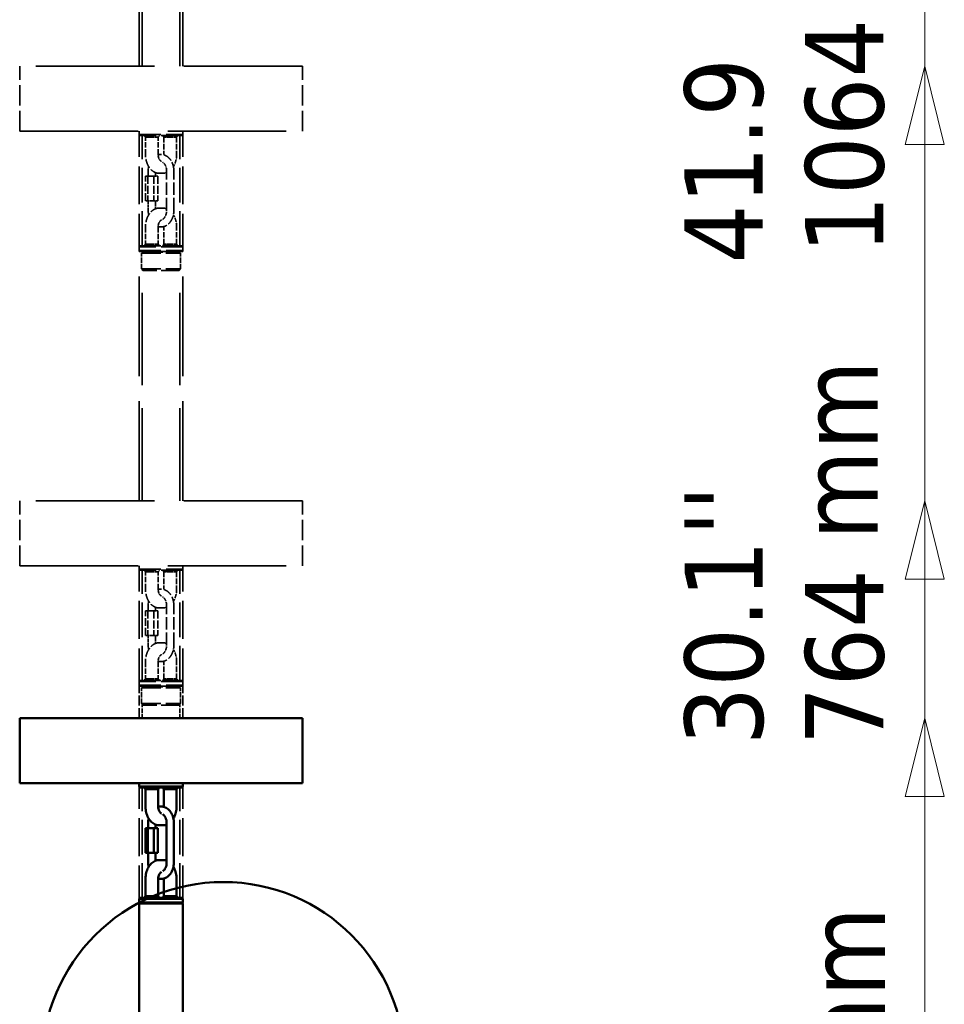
# Model space of a CAD drawing. Header units: millimetres. Extents: x 881 to 4888, y 957 to 3230.
# Tile 3 of 6: x 1288 to 1925, y 1793 to 2472. Entities that reach past the tile are written whole.
import ezdxf

# ---------------------------------------------------------------- set-up
doc = ezdxf.new("R2010")
doc.units = ezdxf.units.MM
doc.header["$LTSCALE"] = 18
doc.linetypes.add('DASHED', pattern=[0.2068, 0.1655, -0.0413])
for name, color, linetype, lineweight in [('Symbol (ISO)', 7, 'Continuous', 25), ('Widoczne (ISO)', 7, 'Continuous', 50), ('Wymiar (ISO)', 7, 'Continuous', 25)]:
    doc.layers.add(name, color=color, linetype=linetype, lineweight=lineweight)
doc.styles.add('Tekst notatki (ISO)', font='tahoma.ttf')

msp = doc.modelspace()

# ---------------------------------------------------------------- linework, layer by layer
at = {"layer": 'Widoczne (ISO)', "linetype": 'DASHED', "lineweight": 35, "ltscale": 28.834444}
for p, q in [((1370.16, 2440.11), (1370.16, 2762.11)), ((1400.16, 2440.11), (1400.16, 2762.11))]:
    msp.add_line(p, q, dxfattribs=at)
at = {"layer": 'Widoczne (ISO)', "linetype": 'DASHED', "lineweight": 35, "ltscale": 27.715094}
for p, q in [((1372.16, 2440.11), (1372.16, 2749.61)), ((1398.16, 2440.11), (1398.16, 2749.61))]:
    msp.add_line(p, q, dxfattribs=at)
at = {"layer": 'Widoczne (ISO)', "linetype": 'DASHED', "lineweight": 35, "ltscale": 27.429014}
for p, q in [((1482.66, 2440.11), (1287.66, 2440.11)), ((1287.66, 2395.11), (1482.66, 2395.11)), ((1482.66, 2140.11), (1287.66, 2140.11)), ((1287.66, 2095.11), (1482.66, 2095.11))]:
    msp.add_line(p, q, dxfattribs=at)
at = {"layer": 'Widoczne (ISO)', "linetype": 'DASHED', "lineweight": 35, "ltscale": 4.759339}
for p, q in [((1287.66, 2395.11), (1287.66, 2440.11)), ((1482.66, 2395.11), (1482.66, 2440.11)), ((1287.66, 2095.11), (1287.66, 2140.11)), ((1482.66, 2095.11), (1482.66, 2140.11))]:
    msp.add_line(p, q, dxfattribs=at)
at = {"layer": 'Widoczne (ISO)', "linetype": 'DASHED', "lineweight": 35, "ltscale": 8.77842}
for p, q in [((1370.16, 2312.11), (1370.16, 2395.11)), ((1400.16, 2312.11), (1400.16, 2395.11)), ((1370.16, 2012.11), (1370.16, 2095.11)), ((1400.16, 2012.11), (1400.16, 2095.11)), ((1370.16, 1862.11), (1370.16, 1945.11)), ((1400.16, 1862.11), (1400.16, 1945.11))]:
    msp.add_line(p, q, dxfattribs=at)
at = {"layer": 'Widoczne (ISO)', "linetype": 'DASHED', "lineweight": 35, "ltscale": 0.24316}
for p, q in [((1370.16, 2392.81), (1370.16, 2395.11)), ((1400.16, 2392.81), (1400.16, 2395.11)), ((1370.16, 2092.81), (1370.16, 2095.11)), ((1400.16, 2092.81), (1400.16, 2095.11))]:
    msp.add_line(p, q, dxfattribs=at)
at = {"layer": 'Widoczne (ISO)', "linetype": 'DASHED', "lineweight": 35, "ltscale": 4.983973}
for p, q in [((1370.16, 2392.81), (1400.16, 2392.81)), ((1400.16, 2315.41), (1370.16, 2315.41)), ((1370.16, 2312.81), (1400.16, 2312.81)), ((1370.16, 2092.81), (1400.16, 2092.81)), ((1400.16, 2015.41), (1370.16, 2015.41)), ((1370.16, 2012.81), (1400.16, 2012.81))]:
    msp.add_line(p, q, dxfattribs=at)
at = {"layer": 'Widoczne (ISO)', "linetype": 'DASHED', "lineweight": 35, "ltscale": 0.104602}
for p, q in [((1370.86, 2392.11), (1370.16, 2392.81)), ((1399.46, 2392.11), (1400.16, 2392.81)), ((1370.86, 2316.11), (1370.16, 2315.41)), ((1370.86, 2312.11), (1370.16, 2312.81)), ((1399.46, 2316.11), (1400.16, 2315.41)), ((1399.46, 2312.11), (1400.16, 2312.81)), ((1370.86, 2092.11), (1370.16, 2092.81)), ((1399.46, 2092.11), (1400.16, 2092.81)), ((1370.86, 2016.11), (1370.16, 2015.41)), ((1370.86, 2012.11), (1370.16, 2012.81)), ((1399.46, 2016.11), (1400.16, 2015.41)), ((1399.46, 2012.11), (1400.16, 2012.81))]:
    msp.add_line(p, q, dxfattribs=at)
at = {"layer": 'Widoczne (ISO)', "linetype": 'DASHED', "lineweight": 35, "ltscale": 4.751383}
for p, q in [((1399.46, 2392.11), (1370.86, 2392.11)), ((1370.86, 2316.11), (1399.46, 2316.11)), ((1399.46, 2312.11), (1370.86, 2312.11)), ((1399.46, 2092.11), (1370.86, 2092.11)), ((1370.86, 2016.11), (1399.46, 2016.11)), ((1399.46, 2012.11), (1370.86, 2012.11))]:
    msp.add_line(p, q, dxfattribs=at)
at = {"layer": 'Widoczne (ISO)', "linetype": 'DASHED', "lineweight": 35, "ltscale": 8.038063}
for p, q in [((1372.16, 2316.11), (1372.16, 2392.11)), ((1398.16, 2316.11), (1398.16, 2392.11)), ((1372.16, 2016.11), (1372.16, 2092.11)), ((1398.16, 2016.11), (1398.16, 2092.11)), ((1372.16, 1866.11), (1372.16, 1942.11)), ((1398.16, 1866.11), (1398.16, 1942.11))]:
    msp.add_line(p, q, dxfattribs=at)
at = {"layer": 'Widoczne (ISO)', "linetype": 'DASHED', "lineweight": 35, "ltscale": 0.149475}
for p, q in [((1374.44, 2391.11), (1373.44, 2392.11)), ((1383.15, 2391.11), (1384.15, 2392.11)), ((1387.16, 2391.11), (1386.16, 2392.11)), ((1395.88, 2391.11), (1396.88, 2392.11)), ((1374.44, 2317.11), (1373.44, 2316.11)), ((1383.15, 2317.11), (1384.15, 2316.11)), ((1387.16, 2317.11), (1386.16, 2316.11)), ((1395.88, 2317.11), (1396.88, 2316.11)), ((1372.66, 2299.11), (1371.66, 2300.11)), ((1397.66, 2299.11), (1398.66, 2300.11)), ((1374.44, 2091.11), (1373.44, 2092.11)), ((1383.15, 2091.11), (1384.15, 2092.11)), ((1387.16, 2091.11), (1386.16, 2092.11)), ((1395.88, 2091.11), (1396.88, 2092.11)), ((1374.44, 2017.11), (1373.44, 2016.11)), ((1383.15, 2017.11), (1384.15, 2016.11)), ((1387.16, 2017.11), (1386.16, 2016.11)), ((1395.88, 2017.11), (1396.88, 2016.11)), ((1372.66, 1999.11), (1371.66, 2000.11)), ((1397.66, 1999.11), (1398.66, 2000.11))]:
    msp.add_line(p, q, dxfattribs=at)
at = {"layer": 'Widoczne (ISO)', "linetype": 'DASHED', "lineweight": 35, "ltscale": 0.082968}
for p, q in [((1374.73, 2391.11), (1374.44, 2391.11)), ((1383.15, 2391.11), (1382.86, 2391.11)), ((1395.88, 2391.11), (1395.59, 2391.11)), ((1374.44, 2317.11), (1374.73, 2317.11)), ((1382.86, 2317.11), (1383.15, 2317.11)), ((1395.59, 2317.11), (1395.88, 2317.11)), ((1374.73, 2091.11), (1374.44, 2091.11)), ((1383.15, 2091.11), (1382.86, 2091.11)), ((1395.88, 2091.11), (1395.59, 2091.11)), ((1374.44, 2017.11), (1374.73, 2017.11)), ((1382.86, 2017.11), (1383.15, 2017.11)), ((1395.59, 2017.11), (1395.88, 2017.11))]:
    msp.add_line(p, q, dxfattribs=at)
at = {"layer": 'Widoczne (ISO)', "linetype": 'DASHED', "lineweight": 35, "ltscale": 1.269084}
for p, q in [((1374.44, 2379.11), (1374.44, 2391.11)), ((1383.15, 2379.11), (1383.15, 2391.11)), ((1387.16, 2391.11), (1387.16, 2379.11)), ((1395.88, 2391.11), (1395.88, 2379.11)), ((1374.44, 2329.11), (1374.44, 2317.11)), ((1383.15, 2329.11), (1383.15, 2317.11)), ((1387.16, 2317.11), (1387.16, 2329.11)), ((1395.88, 2317.11), (1395.88, 2329.11)), ((1374.44, 2079.11), (1374.44, 2091.11)), ((1383.15, 2079.11), (1383.15, 2091.11)), ((1387.16, 2091.11), (1387.16, 2079.11)), ((1395.88, 2091.11), (1395.88, 2079.11)), ((1374.44, 2029.11), (1374.44, 2017.11)), ((1383.15, 2029.11), (1383.15, 2017.11)), ((1387.16, 2017.11), (1387.16, 2029.11)), ((1395.88, 2017.11), (1395.88, 2029.11))]:
    msp.add_line(p, q, dxfattribs=at)
at = {"layer": 'Widoczne (ISO)', "linetype": 'DASHED', "lineweight": 35, "ltscale": 0.370079}
for p, q in [((1374.73, 2391.11), (1377.2, 2391.11)), ((1387.46, 2391.11), (1389.93, 2391.11)), ((1376.29, 2367.61), (1376.29, 2364.11)), ((1386.4, 2366.11), (1383.92, 2366.11)), ((1383.92, 2342.11), (1386.4, 2342.11)), ((1377.2, 2317.11), (1374.73, 2317.11)), ((1389.93, 2317.11), (1387.46, 2317.11)), ((1374.73, 2091.11), (1377.2, 2091.11)), ((1387.46, 2091.11), (1389.93, 2091.11)), ((1376.29, 2067.61), (1376.29, 2064.11)), ((1386.4, 2066.11), (1383.92, 2066.11)), ((1383.92, 2042.11), (1386.4, 2042.11)), ((1377.2, 2017.11), (1374.73, 2017.11)), ((1389.93, 2017.11), (1387.46, 2017.11))]:
    msp.add_line(p, q, dxfattribs=at)
at = {"layer": 'Widoczne (ISO)', "linetype": 'DASHED', "lineweight": 35, "ltscale": 0.166036}
for p, q in [((1378.62, 2391.11), (1377.2, 2391.11)), ((1377.2, 2317.11), (1378.62, 2317.11)), ((1378.62, 2091.11), (1377.2, 2091.11)), ((1377.2, 2017.11), (1378.62, 2017.11))]:
    msp.add_line(p, q, dxfattribs=at)
at = {"layer": 'Widoczne (ISO)', "linetype": 'DASHED', "lineweight": 35, "ltscale": 0.634492}
for p, q in [((1378.62, 2391.11), (1382.86, 2391.11)), ((1391.35, 2391.11), (1395.59, 2391.11)), ((1382.86, 2317.11), (1378.62, 2317.11)), ((1395.59, 2317.11), (1391.35, 2317.11)), ((1378.62, 2091.11), (1382.86, 2091.11)), ((1391.35, 2091.11), (1395.59, 2091.11)), ((1382.86, 2017.11), (1378.62, 2017.11)), ((1395.59, 2017.11), (1391.35, 2017.11))]:
    msp.add_line(p, q, dxfattribs=at)
at = {"layer": 'Widoczne (ISO)', "linetype": 'DASHED', "lineweight": 35, "ltscale": 0.06841}
for p, q in [((1387.37, 2391.11), (1387.16, 2391.11)), ((1387.16, 2317.11), (1387.37, 2317.11)), ((1387.37, 2091.11), (1387.16, 2091.11)), ((1387.16, 2017.11), (1387.37, 2017.11))]:
    msp.add_line(p, q, dxfattribs=at)
at = {"layer": 'Widoczne (ISO)', "linetype": 'DASHED', "lineweight": 35, "ltscale": 0.014458}
for p, q in [((1387.37, 2391.11), (1387.46, 2391.11)), ((1389.93, 2391.11), (1390.04, 2391.11)), ((1387.46, 2317.11), (1387.37, 2317.11)), ((1390.04, 2317.11), (1389.93, 2317.11)), ((1387.37, 2091.11), (1387.46, 2091.11)), ((1389.93, 2091.11), (1390.04, 2091.11)), ((1387.46, 2017.11), (1387.37, 2017.11)), ((1390.04, 2017.11), (1389.93, 2017.11))]:
    msp.add_line(p, q, dxfattribs=at)
at = {"layer": 'Widoczne (ISO)', "linetype": 'DASHED', "lineweight": 35, "ltscale": 0.151477}
for p, q in [((1391.35, 2391.11), (1390.04, 2391.11)), ((1390.04, 2317.11), (1391.35, 2317.11)), ((1391.35, 2091.11), (1390.04, 2091.11)), ((1390.04, 2017.11), (1391.35, 2017.11))]:
    msp.add_line(p, q, dxfattribs=at)
at = {"layer": 'Widoczne (ISO)', "linetype": 'DASHED', "lineweight": 35, "ltscale": 0.264636}
for p, q in [((1381.29, 2366.61), (1381.29, 2364.11)), ((1381.29, 2066.61), (1381.29, 2064.11))]:
    msp.add_line(p, q, dxfattribs=at)
at = {"layer": 'Widoczne (ISO)', "linetype": 'DASHED', "lineweight": 35, "ltscale": 2.855563}
for p, q in [((1389.02, 2340.61), (1389.02, 2367.61)), ((1394.02, 2340.61), (1394.02, 2367.61)), ((1389.02, 2040.61), (1389.02, 2067.61)), ((1394.02, 2040.61), (1394.02, 2067.61))]:
    msp.add_line(p, q, dxfattribs=at)
at = {"layer": 'Widoczne (ISO)', "linetype": 'DASHED', "lineweight": 35, "ltscale": 1.79791}
for p, q in [((1374.54, 2347.11), (1374.54, 2364.11)), ((1375.97, 2364.11), (1375.97, 2347.11)), ((1380.22, 2364.11), (1380.22, 2347.11)), ((1383.05, 2364.11), (1383.05, 2347.11)), ((1374.54, 2047.11), (1374.54, 2064.11)), ((1375.97, 2064.11), (1375.97, 2047.11)), ((1380.22, 2064.11), (1380.22, 2047.11)), ((1383.05, 2064.11), (1383.05, 2047.11))]:
    msp.add_line(p, q, dxfattribs=at)
at = {"layer": 'Widoczne (ISO)', "linetype": 'DASHED', "lineweight": 35, "ltscale": 0.457877}
for p, q in [((1374.54, 2364.11), (1375.97, 2364.11)), ((1375.97, 2364.11), (1380.22, 2364.11)), ((1380.22, 2364.11), (1383.05, 2364.11)), ((1375.97, 2347.11), (1374.54, 2347.11)), ((1380.22, 2347.11), (1375.97, 2347.11)), ((1383.05, 2347.11), (1380.22, 2347.11)), ((1374.54, 2064.11), (1375.97, 2064.11)), ((1375.97, 2064.11), (1380.22, 2064.11)), ((1380.22, 2064.11), (1383.05, 2064.11)), ((1375.97, 2047.11), (1374.54, 2047.11)), ((1380.22, 2047.11), (1375.97, 2047.11)), ((1383.05, 2047.11), (1380.22, 2047.11))]:
    msp.add_line(p, q, dxfattribs=at)
at = {"layer": 'Widoczne (ISO)', "linetype": 'DASHED', "lineweight": 35, "ltscale": 0.687375}
for p, q in [((1376.29, 2347.11), (1376.29, 2340.61)), ((1376.29, 2047.11), (1376.29, 2040.61))]:
    msp.add_line(p, q, dxfattribs=at)
at = {"layer": 'Widoczne (ISO)', "linetype": 'DASHED', "lineweight": 35, "ltscale": 0.581932}
for p, q in [((1381.29, 2347.11), (1381.29, 2341.61)), ((1381.29, 2047.11), (1381.29, 2041.61))]:
    msp.add_line(p, q, dxfattribs=at)
at = {"layer": 'Widoczne (ISO)', "linetype": 'DASHED', "lineweight": 35, "ltscale": 0.27489}
for p, q in [((1370.16, 2315.41), (1370.16, 2312.81)), ((1400.16, 2315.41), (1400.16, 2312.81)), ((1370.16, 2015.41), (1370.16, 2012.81)), ((1400.16, 2015.41), (1400.16, 2012.81))]:
    msp.add_line(p, q, dxfattribs=at)
at = {"layer": 'Widoczne (ISO)', "linetype": 'DASHED', "lineweight": 35, "ltscale": 5.957138}
for p, q in [((1400.16, 2312.11), (1370.16, 2312.11)), ((1370.16, 2312.11), (1400.16, 2312.11)), ((1400.16, 2012.11), (1370.16, 2012.11)), ((1370.16, 2012.11), (1400.16, 2012.11))]:
    msp.add_line(p, q, dxfattribs=at)
at = {"layer": 'Widoczne (ISO)', "linetype": 'DASHED', "lineweight": 35, "ltscale": 23.103374}
for p, q in [((1370.16, 2140.11), (1370.16, 2312.11)), ((1400.16, 2140.11), (1400.16, 2312.11))]:
    msp.add_line(p, q, dxfattribs=at)
at = {"layer": 'Widoczne (ISO)', "linetype": 'DASHED', "lineweight": 35, "ltscale": 0.074687}
for p, q in [((1372.16, 2311.61), (1371.66, 2312.11)), ((1398.16, 2311.61), (1398.66, 2312.11)), ((1372.16, 2011.61), (1371.66, 2012.11)), ((1398.16, 2011.61), (1398.66, 2012.11))]:
    msp.add_line(p, q, dxfattribs=at)
at = {"layer": 'Widoczne (ISO)', "linetype": 'DASHED', "lineweight": 35, "ltscale": 4.485566}
for p, q in [((1371.66, 2311.11), (1398.66, 2311.11)), ((1371.66, 2300.11), (1398.66, 2300.11)), ((1371.66, 2011.11), (1398.66, 2011.11)), ((1371.66, 2000.11), (1398.66, 2000.11))]:
    msp.add_line(p, q, dxfattribs=at)
at = {"layer": 'Widoczne (ISO)', "linetype": 'DASHED', "lineweight": 35, "ltscale": 1.163318}
for p, q in [((1371.66, 2300.11), (1371.66, 2311.11)), ((1398.66, 2300.11), (1398.66, 2311.11)), ((1371.66, 2000.11), (1371.66, 2011.11)), ((1398.66, 2000.11), (1398.66, 2011.11))]:
    msp.add_line(p, q, dxfattribs=at)
at = {"layer": 'Widoczne (ISO)', "linetype": 'DASHED', "lineweight": 35, "ltscale": 4.802414}
for p, q in [((1372.16, 2311.61), (1398.16, 2311.61)), ((1372.16, 2011.61), (1398.16, 2011.61))]:
    msp.add_line(p, q, dxfattribs=at)
at = {"layer": 'Widoczne (ISO)', "linetype": 'DASHED', "lineweight": 35, "ltscale": 0.052783}
for p, q in [((1372.16, 2311.11), (1372.16, 2311.61)), ((1398.16, 2311.11), (1398.16, 2311.61)), ((1372.16, 2011.11), (1372.16, 2011.61)), ((1398.16, 2011.11), (1398.16, 2011.61))]:
    msp.add_line(p, q, dxfattribs=at)
at = {"layer": 'Widoczne (ISO)', "linetype": 'DASHED', "lineweight": 35, "ltscale": 0.105665}
for p, q in [((1372.36, 2312.11), (1372.36, 2311.11)), ((1397.96, 2312.11), (1397.96, 2311.11)), ((1372.36, 2012.11), (1372.36, 2011.11)), ((1397.96, 2012.11), (1397.96, 2011.11))]:
    msp.add_line(p, q, dxfattribs=at)
at = {"layer": 'Widoczne (ISO)', "linetype": 'DASHED', "lineweight": 35, "ltscale": 21.424351}
for p, q in [((1372.16, 2140.11), (1372.16, 2299.61)), ((1398.16, 2140.11), (1398.16, 2299.61))]:
    msp.add_line(p, q, dxfattribs=at)
at = {"layer": 'Widoczne (ISO)', "linetype": 'DASHED', "lineweight": 35, "ltscale": 4.153294}
for p, q in [((1397.66, 2299.11), (1372.66, 2299.11)), ((1397.66, 1999.11), (1372.66, 1999.11))]:
    msp.add_line(p, q, dxfattribs=at)
at = {"layer": 'Widoczne (ISO)', "linetype": 'DASHED', "lineweight": 35, "ltscale": 2.326737}
for p, q in [((1370.16, 1990.11), (1370.16, 2012.11)), ((1400.16, 1990.11), (1400.16, 2012.11))]:
    msp.add_line(p, q, dxfattribs=at)
at = {"layer": 'Widoczne (ISO)', "linetype": 'DASHED', "lineweight": 35, "ltscale": 1.00467}
for p, q in [((1372.16, 1990.11), (1372.16, 1999.61)), ((1398.16, 1990.11), (1398.16, 1999.61))]:
    msp.add_line(p, q, dxfattribs=at)
at = {"layer": 'Widoczne (ISO)'}
for p, q in [((1482.66, 1990.11), (1287.66, 1990.11)), ((1287.66, 1945.11), (1287.66, 1990.11)), ((1482.66, 1945.11), (1482.66, 1990.11)), ((1287.66, 1945.11), (1482.66, 1945.11)), ((1370.16, 1942.81), (1370.16, 1945.11)), ((1400.16, 1942.81), (1400.16, 1945.11)), ((1370.16, 1942.81), (1400.16, 1942.81)), ((1370.86, 1942.11), (1370.16, 1942.81)), ((1399.46, 1942.11), (1370.86, 1942.11)), ((1374.44, 1941.11), (1373.44, 1942.11)), ((1374.73, 1941.11), (1374.44, 1941.11)), ((1374.44, 1929.11), (1374.44, 1941.11)), ((1374.73, 1941.11), (1377.2, 1941.11)), ((1378.62, 1941.11), (1377.2, 1941.11)), ((1378.62, 1941.11), (1382.86, 1941.11)), ((1383.15, 1941.11), (1382.86, 1941.11)), ((1383.15, 1941.11), (1384.15, 1942.11)), ((1383.15, 1929.11), (1383.15, 1941.11)), ((1387.16, 1941.11), (1386.16, 1942.11)), ((1387.37, 1941.11), (1387.16, 1941.11)), ((1387.16, 1941.11), (1387.16, 1929.11)), ((1387.37, 1941.11), (1387.46, 1941.11)), ((1387.46, 1941.11), (1389.93, 1941.11)), ((1389.93, 1941.11), (1390.04, 1941.11)), ((1391.35, 1941.11), (1390.04, 1941.11)), ((1391.35, 1941.11), (1395.59, 1941.11)), ((1395.88, 1941.11), (1395.59, 1941.11)), ((1395.88, 1941.11), (1396.88, 1942.11)), ((1395.88, 1941.11), (1395.88, 1929.11)), ((1399.46, 1942.11), (1400.16, 1942.81)), ((1376.29, 1917.61), (1376.29, 1914.11)), ((1381.29, 1916.61), (1381.29, 1914.11)), ((1389.02, 1890.61), (1389.02, 1917.61)), ((1394.02, 1890.61), (1394.02, 1917.61)), ((1374.54, 1897.11), (1374.54, 1914.11)), ((1374.54, 1914.11), (1375.97, 1914.11)), ((1375.97, 1914.11), (1375.97, 1897.11)), ((1375.97, 1914.11), (1380.22, 1914.11)), ((1380.22, 1914.11), (1380.22, 1897.11)), ((1380.22, 1914.11), (1383.05, 1914.11)), ((1383.05, 1914.11), (1383.05, 1897.11)), ((1386.4, 1916.11), (1383.92, 1916.11)), ((1375.97, 1897.11), (1374.54, 1897.11)), ((1380.22, 1897.11), (1375.97, 1897.11)), ((1376.29, 1897.11), (1376.29, 1890.61)), ((1383.05, 1897.11), (1380.22, 1897.11)), ((1381.29, 1897.11), (1381.29, 1891.61)), ((1383.92, 1892.11), (1386.4, 1892.11)), ((1374.44, 1879.11), (1374.44, 1867.11)), ((1383.15, 1879.11), (1383.15, 1867.11)), ((1387.16, 1867.11), (1387.16, 1879.11)), ((1395.88, 1867.11), (1395.88, 1879.11)), ((1370.86, 1866.11), (1370.16, 1865.41)), ((1400.16, 1865.41), (1370.16, 1865.41)), ((1370.16, 1865.41), (1370.16, 1862.81)), ((1370.16, 1862.81), (1400.16, 1862.81)), ((1370.86, 1862.11), (1370.16, 1862.81)), ((1400.16, 1862.11), (1370.16, 1862.11)), ((1370.16, 1649.9), (1370.16, 1862.11)), ((1370.16, 1862.11), (1400.16, 1862.11)), ((1370.86, 1866.11), (1399.46, 1866.11)), ((1374.44, 1867.11), (1373.44, 1866.11)), ((1374.44, 1867.11), (1374.73, 1867.11)), ((1377.2, 1867.11), (1374.73, 1867.11)), ((1377.2, 1867.11), (1378.62, 1867.11)), ((1382.86, 1867.11), (1378.62, 1867.11)), ((1382.86, 1867.11), (1383.15, 1867.11)), ((1383.15, 1867.11), (1384.15, 1866.11)), ((1387.16, 1867.11), (1386.16, 1866.11)), ((1387.16, 1867.11), (1387.37, 1867.11)), ((1387.46, 1867.11), (1387.37, 1867.11)), ((1389.93, 1867.11), (1387.46, 1867.11)), ((1390.04, 1867.11), (1389.93, 1867.11)), ((1390.04, 1867.11), (1391.35, 1867.11)), ((1395.59, 1867.11), (1391.35, 1867.11)), ((1395.59, 1867.11), (1395.88, 1867.11)), ((1395.88, 1867.11), (1396.88, 1866.11)), ((1399.46, 1866.11), (1400.16, 1865.41)), ((1399.46, 1862.11), (1400.16, 1862.81)), ((1400.16, 1865.41), (1400.16, 1862.81)), ((1400.16, 1709.52), (1400.16, 1862.11))]:
    msp.add_line(p, q, dxfattribs=at)
msp.add_circle((1428.13, 1751.98), 125, dxfattribs=at)
at = {"layer": 'Widoczne (ISO)', "linetype": 'DASHED', "lineweight": 35, "ltscale": 0.389687}
for centre, major_axis, start_param, end_param in [((1385.16, 2396.11), (-4.16, 4.16), 2.349468, 3.148319), ((1385.16, 2312.11), (-4.16, -4.16), 3.134866, 3.933717), ((1385.16, 2096.11), (-4.16, 4.16), 2.349468, 3.148319), ((1385.16, 2012.11), (-4.16, -4.16), 3.134866, 3.933717)]:
    msp.add_ellipse(centre, major_axis=major_axis, ratio=0.414214, start_param=start_param, end_param=end_param, dxfattribs=at)
at = {"layer": 'Widoczne (ISO)'}
for centre, major_axis, start_param, end_param in [((1385.16, 1946.11), (-4.16, 4.16), 2.349468, 3.148319), ((1385.16, 1862.11), (-4.16, -4.16), 3.134866, 3.933717)]:
    msp.add_ellipse(centre, major_axis=major_axis, ratio=0.414214, start_param=start_param, end_param=end_param, dxfattribs=at)
at = {"layer": 'Widoczne (ISO)', "linetype": 'DASHED', "lineweight": 35, "ltscale": 0.035436}
for points in [[(1386.85, 2391.96), (1386.76, 2392), (1386.66, 2392.05), (1386.57, 2392.11)], [(1389.33, 2316.25), (1389.37, 2316.21), (1389.4, 2316.16), (1389.43, 2316.11)], [(1386.85, 2091.96), (1386.76, 2092), (1386.66, 2092.05), (1386.57, 2092.11)], [(1389.33, 2016.25), (1389.37, 2016.21), (1389.4, 2016.16), (1389.43, 2016.11)]]:
    msp.add_open_spline(points, degree=3, dxfattribs=at)
for points in [[(1389.43, 2392.11), (1389.4, 2392.06), (1389.37, 2392.01), (1389.34, 2391.97), (1389.33, 2391.97), (1389.33, 2391.96)], [(1386.57, 2316.11), (1386.65, 2316.16), (1386.74, 2316.2), (1386.83, 2316.25), (1386.84, 2316.25), (1386.85, 2316.25)], [(1389.43, 2092.11), (1389.4, 2092.06), (1389.37, 2092.01), (1389.34, 2091.97), (1389.33, 2091.97), (1389.33, 2091.96)], [(1386.57, 2016.11), (1386.65, 2016.16), (1386.74, 2016.2), (1386.83, 2016.25), (1386.84, 2016.25), (1386.85, 2016.25)]]:
    msp.add_open_spline(points, degree=3, knots=[0, 0, 0, 0, 0.02999546, 0.02999546, 0.03351945, 0.03351945, 0.03351945, 0.03351945], dxfattribs=at)
at = {"layer": 'Widoczne (ISO)', "linetype": 'DASHED', "lineweight": 35, "ltscale": 2.134433}
for points in [[(1383.92, 2366.11), (1382.94, 2366.11), (1381.96, 2366.32), (1380.08, 2367.13), (1379.19, 2367.75), (1377.58, 2369.32), (1376.88, 2370.28), (1375.71, 2372.44), (1375.26, 2373.63), (1374.63, 2376.16), (1374.46, 2377.48), (1374.44, 2378.91), (1374.44, 2379.01), (1374.44, 2379.11)], [(1383.92, 2342.11), (1382.94, 2342.11), (1381.96, 2341.9), (1380.08, 2341.08), (1379.19, 2340.47), (1377.58, 2338.9), (1376.88, 2337.94), (1375.71, 2335.78), (1375.26, 2334.58), (1374.63, 2332.06), (1374.46, 2330.73), (1374.44, 2329.3), (1374.44, 2329.21), (1374.44, 2329.11)], [(1383.92, 2066.11), (1382.94, 2066.11), (1381.96, 2066.32), (1380.08, 2067.13), (1379.19, 2067.75), (1377.58, 2069.32), (1376.88, 2070.28), (1375.71, 2072.44), (1375.26, 2073.63), (1374.63, 2076.16), (1374.46, 2077.48), (1374.44, 2078.91), (1374.44, 2079.01), (1374.44, 2079.11)], [(1383.92, 2042.11), (1382.94, 2042.11), (1381.96, 2041.9), (1380.08, 2041.08), (1379.19, 2040.47), (1377.58, 2038.9), (1376.88, 2037.94), (1375.71, 2035.78), (1375.26, 2034.58), (1374.63, 2032.06), (1374.46, 2030.73), (1374.44, 2029.3), (1374.44, 2029.21), (1374.44, 2029.11)]]:
    msp.add_open_spline(points, degree=3, knots=[4.712389, 4.712389, 4.712389, 4.712389, 5.01041, 5.01041, 5.317508, 5.317508, 5.631667, 5.631667, 5.945826, 5.945826, 6.259986, 6.259986, 6.283185, 6.283185, 6.283185, 6.283185], dxfattribs=at)
at = {"layer": 'Widoczne (ISO)', "linetype": 'DASHED', "lineweight": 35, "ltscale": 0.703248}
for points in [[(1385.55, 2374.29), (1385.53, 2374.3), (1385.52, 2374.3), (1385.2, 2374.45), (1384.9, 2374.66), (1384.34, 2375.24), (1384.08, 2375.6), (1383.65, 2376.42), (1383.48, 2376.88), (1383.24, 2377.86), (1383.17, 2378.38), (1383.15, 2378.98), (1383.15, 2379.04), (1383.15, 2379.11)], [(1385.55, 2333.93), (1385.53, 2333.92), (1385.52, 2333.91), (1385.2, 2333.77), (1384.9, 2333.56), (1384.34, 2332.98), (1384.08, 2332.62), (1383.65, 2331.8), (1383.48, 2331.34), (1383.24, 2330.35), (1383.17, 2329.83), (1383.15, 2329.24), (1383.15, 2329.17), (1383.15, 2329.11)], [(1385.55, 2074.29), (1385.53, 2074.3), (1385.52, 2074.3), (1385.2, 2074.45), (1384.9, 2074.66), (1384.34, 2075.24), (1384.08, 2075.6), (1383.65, 2076.42), (1383.48, 2076.88), (1383.24, 2077.86), (1383.17, 2078.38), (1383.15, 2078.98), (1383.15, 2079.04), (1383.15, 2079.11)], [(1385.55, 2033.93), (1385.53, 2033.92), (1385.52, 2033.91), (1385.2, 2033.77), (1384.9, 2033.56), (1384.34, 2032.98), (1384.08, 2032.62), (1383.65, 2031.8), (1383.48, 2031.34), (1383.24, 2030.35), (1383.17, 2029.83), (1383.15, 2029.24), (1383.15, 2029.17), (1383.15, 2029.11)]]:
    msp.add_open_spline(points, degree=3, knots=[5.009745, 5.009745, 5.009745, 5.009745, 5.026548, 5.026548, 5.340708, 5.340708, 5.648699, 5.648699, 5.947344, 5.947344, 6.245986, 6.245986, 6.283185, 6.283185, 6.283185, 6.283185], dxfattribs=at)
at = {"layer": 'Widoczne (ISO)', "linetype": 'DASHED', "lineweight": 35, "ltscale": 2.112241}
for points in [[(1394.02, 2367.61), (1394.02, 2368.85), (1393.87, 2370.1), (1393.26, 2372.48), (1392.81, 2373.61), (1391.61, 2375.64), (1390.88, 2376.53), (1389.22, 2377.93), (1388.31, 2378.45), (1386.45, 2379.05), (1385.52, 2379.16), (1384.11, 2379.05), (1383.63, 2378.96), (1383.16, 2378.82)], [(1394.02, 2067.61), (1394.02, 2068.85), (1393.87, 2070.1), (1393.26, 2072.48), (1392.81, 2073.61), (1391.61, 2075.64), (1390.88, 2076.53), (1389.22, 2077.93), (1388.31, 2078.45), (1386.45, 2079.05), (1385.52, 2079.16), (1384.11, 2079.05), (1383.63, 2078.96), (1383.16, 2078.82)]]:
    msp.add_open_spline(points, degree=3, knots=[4.712389, 4.712389, 4.712389, 4.712389, 5.05962, 5.05962, 5.406494, 5.406494, 5.74675, 5.74675, 6.060458, 6.060458, 6.339583, 6.339583, 6.488064, 6.488064, 6.488064, 6.488064], dxfattribs=at)
at = {"layer": 'Widoczne (ISO)', "linetype": 'DASHED', "lineweight": 35, "ltscale": 0.030553}
for points in [[(1387.16, 2379.11), (1387.16, 2379.01), (1387.16, 2378.92), (1387.16, 2378.82)], [(1387.16, 2329.11), (1387.16, 2329.2), (1387.16, 2329.3), (1387.16, 2329.4)], [(1387.16, 2079.11), (1387.16, 2079.01), (1387.16, 2078.92), (1387.16, 2078.82)], [(1387.16, 2029.11), (1387.16, 2029.2), (1387.16, 2029.3), (1387.16, 2029.4)]]:
    msp.add_open_spline(points, degree=3, dxfattribs=at)
at = {"layer": 'Widoczne (ISO)', "linetype": 'DASHED', "lineweight": 35, "ltscale": 0.956047}
for points in [[(1395.88, 2379.11), (1395.88, 2377.78), (1395.73, 2376.45), (1395.15, 2373.91), (1394.71, 2372.69), (1394, 2371.31), (1393.85, 2371.04), (1393.69, 2370.77)], [(1395.88, 2329.11), (1395.88, 2330.44), (1395.73, 2331.77), (1395.15, 2334.31), (1394.71, 2335.52), (1394, 2336.9), (1393.85, 2337.18), (1393.69, 2337.45)], [(1395.88, 2079.11), (1395.88, 2077.78), (1395.73, 2076.45), (1395.15, 2073.91), (1394.71, 2072.69), (1394, 2071.31), (1393.85, 2071.04), (1393.69, 2070.77)], [(1395.88, 2029.11), (1395.88, 2030.44), (1395.73, 2031.77), (1395.15, 2034.31), (1394.71, 2035.52), (1394, 2036.9), (1393.85, 2037.18), (1393.69, 2037.45)]]:
    msp.add_open_spline(points, degree=3, knots=[3.1415927, 3.1415927, 3.1415927, 3.1415927, 3.4557519, 3.4557519, 3.7699112, 3.7699112, 3.851254, 3.851254, 3.851254, 3.851254], dxfattribs=at)
at = {"layer": 'Widoczne (ISO)', "linetype": 'DASHED', "lineweight": 35, "ltscale": 0.884511}
for points in [[(1389.02, 2367.61), (1389.02, 2368.29), (1388.95, 2368.97), (1388.69, 2370.26), (1388.49, 2370.87), (1388.01, 2371.94), (1387.73, 2372.41), (1387.12, 2373.17), (1386.79, 2373.46), (1386.43, 2373.7), (1386.39, 2373.73), (1386.34, 2373.76)], [(1389.02, 2067.61), (1389.02, 2068.29), (1388.95, 2068.97), (1388.69, 2070.26), (1388.49, 2070.87), (1388.01, 2071.94), (1387.73, 2072.41), (1387.12, 2073.17), (1386.79, 2073.46), (1386.43, 2073.7), (1386.39, 2073.73), (1386.34, 2073.76)]]:
    msp.add_open_spline(points, degree=3, knots=[4.712389, 4.712389, 4.712389, 4.712389, 4.995863, 4.995863, 5.278091, 5.278091, 5.558306, 5.558306, 5.843611, 5.843611, 5.888143, 5.888143, 5.888143, 5.888143], dxfattribs=at)
at = {"layer": 'Widoczne (ISO)', "linetype": 'DASHED', "lineweight": 35, "ltscale": 0.33854}
for points in [[(1376.63, 2370.77), (1376.62, 2370.75), (1376.62, 2370.73), (1376.4, 2369.7), (1376.29, 2368.65), (1376.29, 2367.61)], [(1376.63, 2070.77), (1376.62, 2070.75), (1376.62, 2070.73), (1376.4, 2069.7), (1376.29, 2068.65), (1376.29, 2067.61)]]:
    msp.add_open_spline(points, degree=3, knots=[7.5570491, 7.5570491, 7.5570491, 7.5570491, 7.5631336, 7.5631336, 7.8539816, 7.8539816, 7.8539816, 7.8539816], dxfattribs=at)
at = {"layer": 'Widoczne (ISO)', "linetype": 'DASHED', "lineweight": 35, "ltscale": 0.371642}
for points in [[(1389.02, 2366.61), (1388.2, 2366.29), (1387.33, 2366.12), (1386.44, 2366.11), (1386.42, 2366.11), (1386.4, 2366.11)], [(1389.02, 2341.61), (1388.2, 2341.93), (1387.33, 2342.1), (1386.44, 2342.11), (1386.42, 2342.11), (1386.4, 2342.11)], [(1389.02, 2066.61), (1388.2, 2066.29), (1387.33, 2066.12), (1386.44, 2066.11), (1386.42, 2066.11), (1386.4, 2066.11)], [(1389.02, 2041.61), (1388.2, 2041.93), (1387.33, 2042.1), (1386.44, 2042.11), (1386.42, 2042.11), (1386.4, 2042.11)]]:
    msp.add_open_spline(points, degree=3, knots=[4.4425208, 4.4425208, 4.4425208, 4.4425208, 4.7061564, 4.7061564, 4.712389, 4.712389, 4.712389, 4.712389], dxfattribs=at)
at = {"layer": 'Widoczne (ISO)', "linetype": 'DASHED', "lineweight": 35, "ltscale": 0.33854}
for points in [[(1376.29, 2340.61), (1376.29, 2339.54), (1376.41, 2338.48), (1376.63, 2337.45)], [(1376.29, 2040.61), (1376.29, 2039.54), (1376.41, 2038.48), (1376.63, 2037.45)]]:
    msp.add_open_spline(points, degree=3, dxfattribs=at)
at = {"layer": 'Widoczne (ISO)', "linetype": 'DASHED', "lineweight": 35, "ltscale": 2.112242}
for points in [[(1383.16, 2329.4), (1383.99, 2329.16), (1384.86, 2329.06), (1386.6, 2329.2), (1387.47, 2329.44), (1389.14, 2330.24), (1389.92, 2330.81), (1391.36, 2332.25), (1392, 2333.15), (1393.05, 2335.18), (1393.45, 2336.32), (1393.91, 2338.52), (1394.02, 2339.56), (1394.02, 2340.61)], [(1383.16, 2029.4), (1383.99, 2029.16), (1384.86, 2029.06), (1386.6, 2029.2), (1387.47, 2029.44), (1389.14, 2030.24), (1389.92, 2030.81), (1391.36, 2032.25), (1392, 2033.15), (1393.05, 2035.18), (1393.45, 2036.32), (1393.91, 2038.52), (1394.02, 2039.56), (1394.02, 2040.61)]]:
    msp.add_open_spline(points, degree=3, knots=[2.936714, 2.936714, 2.936714, 2.936714, 3.19799, 3.19799, 3.46767, 3.46767, 3.757036, 3.757036, 4.079048, 4.079048, 4.421541, 4.421541, 4.712389, 4.712389, 4.712389, 4.712389], dxfattribs=at)
at = {"layer": 'Widoczne (ISO)', "linetype": 'DASHED', "lineweight": 35, "ltscale": 0.884502}
for points in [[(1386.34, 2334.45), (1386.7, 2334.67), (1387.08, 2335), (1387.75, 2335.85), (1388.04, 2336.33), (1388.52, 2337.41), (1388.71, 2338.02), (1388.96, 2339.29), (1389.02, 2339.95), (1389.02, 2340.61)], [(1386.34, 2034.45), (1386.7, 2034.67), (1387.08, 2035), (1387.75, 2035.85), (1388.04, 2036.33), (1388.52, 2037.41), (1388.71, 2038.02), (1388.96, 2039.29), (1389.02, 2039.95), (1389.02, 2040.61)]]:
    msp.add_open_spline(points, degree=3, knots=[3.536635, 3.536635, 3.536635, 3.536635, 3.873079, 3.873079, 4.158048, 4.158048, 4.438293, 4.438293, 4.712389, 4.712389, 4.712389, 4.712389], dxfattribs=at)
at = {"layer": 'Widoczne (ISO)'}
for points in [[(1386.85, 1941.96), (1386.76, 1942), (1386.66, 1942.05), (1386.57, 1942.11)], [(1387.16, 1929.11), (1387.16, 1929.01), (1387.16, 1928.92), (1387.16, 1928.82)], [(1376.29, 1890.61), (1376.29, 1889.54), (1376.41, 1888.48), (1376.63, 1887.45)], [(1387.16, 1879.11), (1387.16, 1879.2), (1387.16, 1879.3), (1387.16, 1879.4)], [(1389.33, 1866.25), (1389.37, 1866.21), (1389.4, 1866.16), (1389.43, 1866.11)]]:
    msp.add_open_spline(points, degree=3, dxfattribs=at)
for points, knots in [([(1389.43, 1942.11), (1389.4, 1942.06), (1389.37, 1942.01), (1389.34, 1941.97), (1389.33, 1941.97), (1389.33, 1941.96)], [0, 0, 0, 0, 0.02999546, 0.02999546, 0.03351945, 0.03351945, 0.03351945, 0.03351945]), ([(1383.92, 1916.11), (1382.94, 1916.11), (1381.96, 1916.32), (1380.08, 1917.13), (1379.19, 1917.75), (1377.58, 1919.32), (1376.88, 1920.28), (1375.71, 1922.44), (1375.26, 1923.63), (1374.63, 1926.16), (1374.46, 1927.48), (1374.44, 1928.91), (1374.44, 1929.01), (1374.44, 1929.11)], [4.712389, 4.712389, 4.712389, 4.712389, 5.01041, 5.01041, 5.317508, 5.317508, 5.631667, 5.631667, 5.945826, 5.945826, 6.259986, 6.259986, 6.283185, 6.283185, 6.283185, 6.283185]), ([(1385.55, 1924.29), (1385.53, 1924.3), (1385.52, 1924.3), (1385.2, 1924.45), (1384.9, 1924.66), (1384.34, 1925.24), (1384.08, 1925.6), (1383.65, 1926.42), (1383.48, 1926.88), (1383.24, 1927.86), (1383.17, 1928.38), (1383.15, 1928.98), (1383.15, 1929.04), (1383.15, 1929.11)], [5.009745, 5.009745, 5.009745, 5.009745, 5.026548, 5.026548, 5.340708, 5.340708, 5.648699, 5.648699, 5.947344, 5.947344, 6.245986, 6.245986, 6.283185, 6.283185, 6.283185, 6.283185]), ([(1394.02, 1917.61), (1394.02, 1918.85), (1393.87, 1920.1), (1393.26, 1922.48), (1392.81, 1923.61), (1391.61, 1925.64), (1390.88, 1926.53), (1389.22, 1927.93), (1388.31, 1928.45), (1386.45, 1929.05), (1385.52, 1929.16), (1384.11, 1929.05), (1383.63, 1928.96), (1383.16, 1928.82)], [4.712389, 4.712389, 4.712389, 4.712389, 5.05962, 5.05962, 5.406494, 5.406494, 5.74675, 5.74675, 6.060458, 6.060458, 6.339583, 6.339583, 6.488064, 6.488064, 6.488064, 6.488064]), ([(1389.02, 1917.61), (1389.02, 1918.29), (1388.95, 1918.97), (1388.69, 1920.26), (1388.49, 1920.87), (1388.01, 1921.94), (1387.73, 1922.41), (1387.12, 1923.17), (1386.79, 1923.46), (1386.43, 1923.7), (1386.39, 1923.73), (1386.34, 1923.76)], [4.712389, 4.712389, 4.712389, 4.712389, 4.995863, 4.995863, 5.278091, 5.278091, 5.558306, 5.558306, 5.843611, 5.843611, 5.888143, 5.888143, 5.888143, 5.888143]), ([(1395.88, 1929.11), (1395.88, 1927.78), (1395.73, 1926.45), (1395.15, 1923.91), (1394.71, 1922.69), (1394, 1921.31), (1393.85, 1921.04), (1393.69, 1920.77)], [3.1415927, 3.1415927, 3.1415927, 3.1415927, 3.4557519, 3.4557519, 3.7699112, 3.7699112, 3.851254, 3.851254, 3.851254, 3.851254]), ([(1376.63, 1920.77), (1376.62, 1920.75), (1376.62, 1920.73), (1376.4, 1919.7), (1376.29, 1918.65), (1376.29, 1917.61)], [7.5570491, 7.5570491, 7.5570491, 7.5570491, 7.5631336, 7.5631336, 7.8539816, 7.8539816, 7.8539816, 7.8539816]), ([(1389.02, 1916.61), (1388.2, 1916.29), (1387.33, 1916.12), (1386.44, 1916.11), (1386.42, 1916.11), (1386.4, 1916.11)], [4.4425208, 4.4425208, 4.4425208, 4.4425208, 4.7061564, 4.7061564, 4.712389, 4.712389, 4.712389, 4.712389]), ([(1383.92, 1892.11), (1382.94, 1892.11), (1381.96, 1891.9), (1380.08, 1891.08), (1379.19, 1890.47), (1377.58, 1888.9), (1376.88, 1887.94), (1375.71, 1885.78), (1375.26, 1884.58), (1374.63, 1882.06), (1374.46, 1880.73), (1374.44, 1879.3), (1374.44, 1879.21), (1374.44, 1879.11)], [4.712389, 4.712389, 4.712389, 4.712389, 5.01041, 5.01041, 5.317508, 5.317508, 5.631667, 5.631667, 5.945826, 5.945826, 6.259986, 6.259986, 6.283185, 6.283185, 6.283185, 6.283185]), ([(1383.16, 1879.4), (1383.99, 1879.16), (1384.86, 1879.06), (1386.6, 1879.2), (1387.47, 1879.44), (1389.14, 1880.24), (1389.92, 1880.81), (1391.36, 1882.25), (1392, 1883.15), (1393.05, 1885.18), (1393.45, 1886.32), (1393.91, 1888.52), (1394.02, 1889.56), (1394.02, 1890.61)], [2.936714, 2.936714, 2.936714, 2.936714, 3.19799, 3.19799, 3.46767, 3.46767, 3.757036, 3.757036, 4.079048, 4.079048, 4.421541, 4.421541, 4.712389, 4.712389, 4.712389, 4.712389]), ([(1386.34, 1884.45), (1386.7, 1884.67), (1387.08, 1885), (1387.75, 1885.85), (1388.04, 1886.33), (1388.52, 1887.41), (1388.71, 1888.02), (1388.96, 1889.29), (1389.02, 1889.95), (1389.02, 1890.61)], [3.536635, 3.536635, 3.536635, 3.536635, 3.873079, 3.873079, 4.158048, 4.158048, 4.438293, 4.438293, 4.712389, 4.712389, 4.712389, 4.712389]), ([(1389.02, 1891.61), (1388.2, 1891.93), (1387.33, 1892.1), (1386.44, 1892.11), (1386.42, 1892.11), (1386.4, 1892.11)], [4.4425208, 4.4425208, 4.4425208, 4.4425208, 4.7061564, 4.7061564, 4.712389, 4.712389, 4.712389, 4.712389]), ([(1385.55, 1883.93), (1385.53, 1883.92), (1385.52, 1883.91), (1385.2, 1883.77), (1384.9, 1883.56), (1384.34, 1882.98), (1384.08, 1882.62), (1383.65, 1881.8), (1383.48, 1881.34), (1383.24, 1880.35), (1383.17, 1879.83), (1383.15, 1879.24), (1383.15, 1879.17), (1383.15, 1879.11)], [5.009745, 5.009745, 5.009745, 5.009745, 5.026548, 5.026548, 5.340708, 5.340708, 5.648699, 5.648699, 5.947344, 5.947344, 6.245986, 6.245986, 6.283185, 6.283185, 6.283185, 6.283185]), ([(1395.88, 1879.11), (1395.88, 1880.44), (1395.73, 1881.77), (1395.15, 1884.31), (1394.71, 1885.52), (1394, 1886.9), (1393.85, 1887.18), (1393.69, 1887.45)], [3.1415927, 3.1415927, 3.1415927, 3.1415927, 3.4557519, 3.4557519, 3.7699112, 3.7699112, 3.851254, 3.851254, 3.851254, 3.851254]), ([(1386.57, 1866.11), (1386.65, 1866.16), (1386.74, 1866.2), (1386.83, 1866.25), (1386.84, 1866.25), (1386.85, 1866.25)], [0, 0, 0, 0, 0.02999546, 0.02999546, 0.03351945, 0.03351945, 0.03351945, 0.03351945])]:
    msp.add_open_spline(points, degree=3, knots=knots, dxfattribs=at)
at = {"layer": 'Wymiar (ISO)', "lineweight": 18}
for p, q in [((1911.97, 1430.11), (1911.97, 2836.11)), ((1911.97, 2440.11), (1898.47, 2386.11)), ((1911.97, 2386.11), (1911.97, 2440.11)), ((1925.47, 2386.11), (1911.97, 2440.11)), ((1898.47, 2386.11), (1925.47, 2386.11)), ((1911.97, 1430.11), (1911.97, 2386.11)), ((1911.97, 2140.11), (1898.47, 2086.11)), ((1911.97, 2086.11), (1911.97, 2140.11)), ((1925.47, 2086.11), (1911.97, 2140.11)), ((1898.47, 2086.11), (1925.47, 2086.11)), ((1911.97, 1430.11), (1911.97, 2086.11)), ((1911.97, 1990.11), (1898.47, 1936.11)), ((1911.97, 1936.11), (1911.97, 1990.11)), ((1925.47, 1936.11), (1911.97, 1990.11)), ((1898.47, 1936.11), (1925.47, 1936.11)), ((1911.97, 1936.11), (1911.97, 1430.11))]:
    msp.add_line(p, q, dxfattribs=at)
at = {"layer": 'Wymiar (ISO)', "lineweight": 18, "flags": 128}
for points in [[(1925.47, 2386.11), (1911.97, 2440.11), (1898.47, 2386.11), (1925.47, 2386.11)], [(1925.47, 2086.11), (1911.97, 2140.11), (1898.47, 2086.11), (1925.47, 2086.11)], [(1925.47, 1936.11), (1911.97, 1990.11), (1898.47, 1936.11), (1925.47, 1936.11)]]:
    msp.add_lwpolyline(points, dxfattribs=at)
at = {"layer": 'Wymiar (ISO)'}
for points in [[(1925.47, 2386.11), (1911.97, 2440.11), (1898.47, 2386.11), (1925.47, 2386.11)], [(1925.47, 2086.11), (1911.97, 2140.11), (1898.47, 2086.11), (1925.47, 2086.11)], [(1925.47, 1936.11), (1911.97, 1990.11), (1898.47, 1936.11), (1925.47, 1936.11)]]:
    msp.add_solid(points, dxfattribs=at)

# ---------------------------------------------------------------- texts
at = {"layer": 'Symbol (ISO)', "char_height": 54, "width": 124.7164, "attachment_point": 1, "rotation": 90, "style": 'Tekst notatki (ISO)'}
for insert in [(1825.58, 2113.05), (1830.57, 1735.77)]:
    msp.add_mtext('\\fTahoma|b0|i0;mm', dxfattribs=dict(at, insert=insert))
at = {"layer": 'Wymiar (ISO)', "char_height": 54, "attachment_point": 7, "rotation": 90, "style": 'Tekst notatki (ISO)'}
for s, insert in [('1064', (1884.54, 2310.62)), ('41.9', (1801.26, 2303.97)), ("''", (1800.19, 2115.66)), ('30.1', (1801.33, 1971.3)), ('764', (1884.54, 1971.39))]:
    msp.add_mtext(s, dxfattribs=dict(at, insert=insert))

doc.saveas('drawing.dxf')
